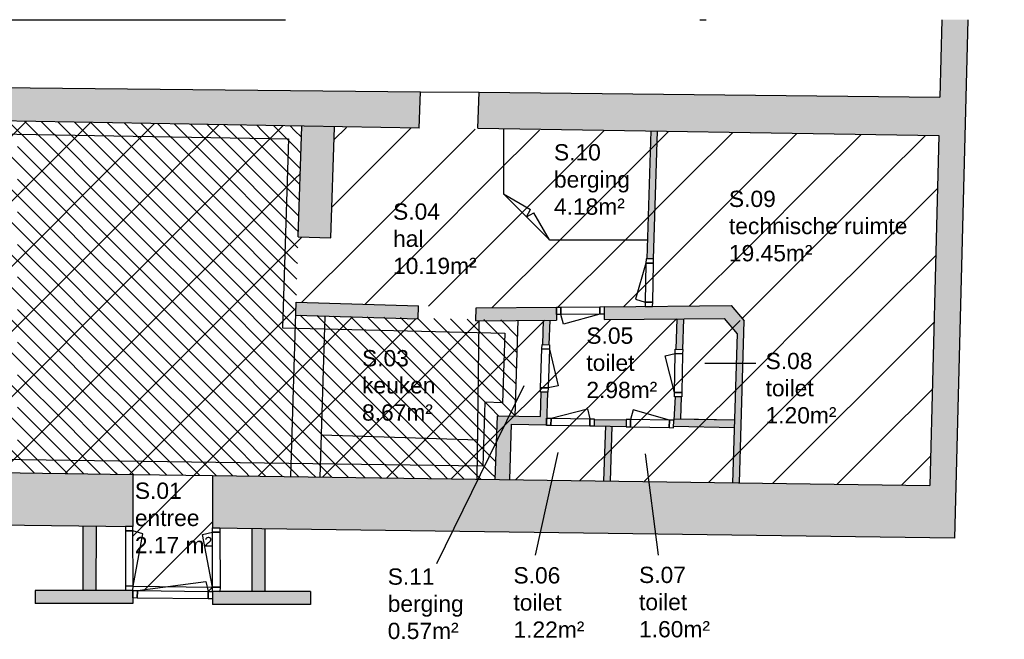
# Model space of a CAD drawing. Extents: x -9.8 to 13.9, y -7 to 4.4.
# Tile 2 of 2: x -1.2 to 13.9, y -5.1 to 4.4. Entities that reach past the tile are written whole.
import ezdxf

# ---------------------------------------------------------------- set-up
doc = ezdxf.new("R2010")
doc.units = 0
doc.linetypes.add('STRICHPUNKT', pattern=[25.4, 12.7, -6.35, 0, -6.35])
doc.linetypes.add('VERDECKT', pattern=[9.525, 6.35, -3.175])
for name, color, linetype in [('XR$1$STANDARD', 7, 'CONTINUOUS'), ('XR$2$STANDARD', 7, 'CONTINUOUS'), ('XR$3$STANDARD', 7, 'CONTINUOUS'), ('XR$4$STANDARD', 7, 'CONTINUOUS')]:
    doc.layers.add(name, color=color, linetype=linetype)
doc.styles.add('ARIAL', font='ARIAL.TTF')

# ---------------------------------------------------------------- blocks, each defined once
blk = doc.blocks.new('PATROON_0')
at = {"layer": 'XR$3$STANDARD', "color": 7, "linetype": 'ByBlock'}
for p, q in [((-2, 2), (-1.11, 2.89)), ((-1, 2), (-0.128, 2.872)), ((0, 2), (0.854, 2.854)), ((1, 2), (1.837, 2.837)), ((2, 2), (2.819, 2.819)), ((3.604, 2.604), (3.795, 2.795)), ((4, 2), (4.782, 2.782)), ((5, 2), (5.768, 2.768)), ((6, 2), (6.754, 2.754)), ((7, 2), (7.741, 2.741)), ((8, 2), (8.727, 2.727)), ((9, 2), (9.713, 2.713)), ((10, 2), (10.7, 2.7)), ((11, 2), (11.686, 2.686)), ((12, 2), (12.672, 2.672)), ((-2, 1), (-1, 2)), ((-1, 1), (0, 2)), ((0, 1), (1, 2)), ((1, 1), (2, 2)), ((2, 1), (3, 2)), ((3, 2), (3.088, 2.088)), ((3.572, 1.572), (4, 2)), ((4, 1), (5, 2)), ((5, 1), (6, 2)), ((6, 1), (7, 2)), ((7, 1), (8, 2)), ((8, 1), (9, 2)), ((9, 1), (10, 2)), ((10, 1), (11, 2)), ((11, 1), (12, 2)), ((12, 1), (12.856, 1.856)), ((3, 1), (3.113, 1.113)), ((-2, 0), (-1, 1)), ((-1, 0), (0, 1)), ((0, 0), (1, 1)), ((1, 0), (2, 1)), ((2, 0), (3, 1)), ((3.112, 0.112), (4, 1)), ((4.082, 0.082), (5, 1)), ((5.051, 0.051), (6, 1)), ((6.03, 0.03), (7, 1)), ((7.038, 0.038), (8, 1)), ((8.047, 0.047), (9, 1)), ((9.055, 0.055), (10, 1)), ((10, 0), (11, 1)), ((11, 0), (12, 1)), ((12, 0), (12.83, 0.83)), ((-2, -1), (-1, 0)), ((-1, -1), (0, 0)), ((0, -1), (1, 0)), ((1, -1), (2, 0)), ((2, -1), (3, 0)), ((3, 0), (3.022, 0.022)), ((9.862, -0.138), (10, 0)), ((10, -1), (11, 0)), ((11, -1), (12, 0)), ((3, -1), (3.888, -0.112)), ((4, -1), (4.857, -0.143)), ((8, -1), (8.857, -0.143)), ((5, -1), (5.828, -0.172)), ((6, -1), (6.838, -0.162)), ((7, -1), (7.847, -0.153)), ((9, -1), (9.834, -0.166)), ((12, -1), (12.803, -0.197)), ((-2, -2), (-1, -1)), ((-1, -2), (0, -1)), ((0, -2), (1, -1)), ((1, -2), (2, -1)), ((2, -2), (3, -1)), ((3, -2), (4, -1)), ((4, -2), (5, -1)), ((5, -2), (6, -1)), ((6, -2), (7, -1)), ((7, -2), (8, -1)), ((8, -2), (9, -1)), ((9, -2), (10, -1)), ((10, -2), (11, -1)), ((11, -2), (12, -1)), ((12, -2), (12.776, -1.224)), ((-1.502, -2.502), (-1, -2)), ((-0.516, -2.516), (0, -2)), ((0.47, -2.53), (1, -2)), ((1, -3), (2, -2)), ((2.443, -2.557), (3, -2)), ((3.429, -2.571), (4, -2)), ((4.416, -2.584), (5, -2)), ((5.402, -2.598), (6, -2)), ((6.389, -2.611), (7, -2)), ((7.375, -2.625), (8, -2)), ((8.361, -2.639), (9, -2)), ((9.348, -2.652), (10, -2)), ((10.334, -2.666), (11, -2)), ((11.321, -2.679), (12, -2)), ((12.307, -2.693), (12.749, -2.251)), ((0.522, -3.478), (1, -3)), ((1, -4), (1.742, -3.258)), ((0.687, -4.313), (1, -4)), ((1.674, -4.326), (1.742, -4.258))]:
    blk.add_line(p, q, dxfattribs=at)
blk = doc.blocks.new('PATROON_1')
at = {"layer": 'XR$4$STANDARD', "color": 7, "linetype": 'ByBlock'}
for p, q in [((-1, 2.5), (-1.395, 2.895)), ((-0.5, 2.5), (-0.886, 2.886)), ((0, 2.5), (-0.376, 2.876)), ((0.5, 2.5), (0.133, 2.867)), ((1, 2.5), (0.642, 2.858)), ((1.5, 2.5), (1.151, 2.849)), ((2, 2.5), (1.66, 2.84)), ((2.5, 2.5), (2.169, 2.831)), ((3, 2.5), (2.678, 2.822)), ((-1, 2), (-1.5, 2.5)), ((-0.5, 2), (-1, 2.5)), ((0, 2), (-0.5, 2.5)), ((0.5, 2), (0, 2.5)), ((1, 2), (0.5, 2.5)), ((1.5, 2), (1, 2.5)), ((2, 2), (1.5, 2.5)), ((2.5, 2), (2, 2.5)), ((3, 2), (2.5, 2.5)), ((3.098, 2.402), (3, 2.5)), ((-1, 1.5), (-1.5, 2)), ((-0.5, 1.5), (-1, 2)), ((0, 1.5), (-0.5, 2)), ((0.5, 1.5), (0, 2)), ((1, 1.5), (0.5, 2)), ((1.5, 1.5), (1, 2)), ((2, 1.5), (1.5, 2)), ((2.5, 1.5), (2, 2)), ((3, 1.5), (2.5, 2)), ((3.082, 1.918), (3, 2)), ((-1, 1), (-1.5, 1.5)), ((-0.5, 1), (-1, 1.5)), ((0, 1), (-0.5, 1.5)), ((0.5, 1), (0, 1.5)), ((1, 1), (0.5, 1.5)), ((1.5, 1), (1, 1.5)), ((2, 1), (1.5, 1.5)), ((2.5, 1), (2, 1.5)), ((3, 1), (2.5, 1.5)), ((3.067, 1.433), (3, 1.5)), ((-1, 0.5), (-1.5, 1)), ((-0.5, 0.5), (-1, 1)), ((0, 0.5), (-0.5, 1)), ((0.5, 0.5), (0, 1)), ((1, 0.5), (0.5, 1)), ((1.5, 0.5), (1, 1)), ((2, 0.5), (1.5, 1)), ((2.5, 0.5), (2, 1)), ((3, 0.5), (2.5, 1)), ((3.052, 0.948), (3, 1)), ((-1, 0), (-1.5, 0.5)), ((-0.5, 0), (-1, 0.5)), ((0, 0), (-0.5, 0.5)), ((0.5, 0), (0, 0.5)), ((1, 0), (0.5, 0.5)), ((1.5, 0), (1, 0.5)), ((2, 0), (1.5, 0.5)), ((2.5, 0), (2, 0.5)), ((3, 0), (2.5, 0.5)), ((3.036, 0.464), (3, 0.5)), ((0.5, -0.5), (0, 0)), ((1, -0.5), (0.5, 0)), ((1.5, -0.5), (1, 0)), ((2, -0.5), (1.5, 0)), ((2.5, -0.5), (2, 0)), ((3, -0.5), (2.5, 0)), ((3.021, -0.021), (3, 0)), ((-1, -0.5), (-1.5, 0)), ((-0.5, -0.5), (-1, 0)), ((0, -0.5), (-0.5, 0)), ((3.5, -0.5), (3.086, -0.086)), ((4, -0.5), (3.599, -0.099)), ((4.5, -0.5), (4.111, -0.111)), ((5, -0.5), (4.623, -0.123)), ((5.5, -0.5), (5.135, -0.135)), ((6, -0.5), (5.648, -0.148)), ((6.42, -0.42), (6.16, -0.16)), ((-1, -1), (-1.5, -0.5)), ((-0.5, -1), (-1, -0.5)), ((0, -1), (-0.5, -0.5)), ((0.5, -1), (0, -0.5)), ((1, -1), (0.5, -0.5)), ((1.5, -1), (1, -0.5)), ((2, -1), (1.5, -0.5)), ((2.5, -1), (2, -0.5)), ((3, -1), (2.5, -0.5)), ((3.5, -1), (3, -0.5)), ((4, -1), (3.5, -0.5)), ((4.5, -1), (4, -0.5)), ((5, -1), (4.5, -0.5)), ((5.5, -1), (5, -0.5)), ((6, -1), (5.5, -0.5)), ((6.404, -0.904), (6, -0.5)), ((-1, -1.5), (-1.5, -1)), ((-0.5, -1.5), (-1, -1)), ((0, -1.5), (-0.5, -1)), ((0.5, -1.5), (0, -1)), ((1, -1.5), (0.5, -1)), ((1.5, -1.5), (1, -1)), ((2, -1.5), (1.5, -1)), ((2.5, -1.5), (2, -1)), ((3, -1.5), (2.5, -1)), ((3.5, -1.5), (3, -1)), ((4, -1.5), (3.5, -1)), ((4.5, -1.5), (4, -1)), ((5, -1.5), (4.5, -1)), ((5.5, -1.5), (5, -1)), ((6, -1.5), (5.5, -1)), ((6.389, -1.389), (6, -1)), ((-1, -2), (-1.5, -1.5)), ((-0.5, -2), (-1, -1.5)), ((0, -2), (-0.5, -1.5)), ((0.5, -2), (0, -1.5)), ((1, -2), (0.5, -1.5)), ((1.5, -2), (1, -1.5)), ((2, -2), (1.5, -1.5)), ((2.5, -2), (2, -1.5)), ((3, -2), (2.5, -1.5)), ((3.5, -2), (3, -1.5)), ((4, -2), (3.5, -1.5)), ((4.5, -2), (4, -1.5)), ((5, -2), (4.5, -1.5)), ((5.5, -2), (5, -1.5)), ((6, -2), (5.5, -1.5)), ((6.129, -1.629), (6, -1.5)), ((-1, -2.5), (-1.5, -2)), ((-0.5, -2.5), (-1, -2)), ((0, -2.5), (-0.5, -2)), ((0.5, -2.5), (0, -2)), ((1, -2.5), (0.5, -2)), ((1.5, -2.5), (1, -2)), ((2, -2.5), (1.5, -2)), ((2.5, -2.5), (2, -2)), ((3, -2.5), (2.5, -2)), ((3.5, -2.5), (3, -2)), ((4, -2.5), (3.5, -2)), ((4.5, -2.5), (4, -2)), ((5, -2.5), (4.5, -2)), ((5.5, -2.5), (5, -2)), ((6, -2.5), (5.5, -2)), ((6.095, -2.095), (6, -2)), ((-0.99, -2.51), (-1, -2.5)), ((-0.483, -2.517), (-0.5, -2.5)), ((0.024, -2.524), (0, -2.5)), ((0.531, -2.531), (0.5, -2.5)), ((1.038, -2.538), (1, -2.5)), ((1.545, -2.545), (1.5, -2.5)), ((2.052, -2.552), (2, -2.5)), ((2.559, -2.559), (2.5, -2.5)), ((3.066, -2.566), (3, -2.5)), ((3.573, -2.573), (3.5, -2.5)), ((4.08, -2.58), (4, -2.5)), ((4.587, -2.587), (4.5, -2.5)), ((5.094, -2.594), (5, -2.5)), ((5.601, -2.601), (5.5, -2.5)), ((6.079, -2.579), (6, -2.5))]:
    blk.add_line(p, q, dxfattribs=at)
at = {"layer": 'XR$4$STANDARD', "color": 7, "linetype": 'VERDECKT'}
for p, q in [((-1, 2.75), (-1.14, 2.89)), ((-0.5, 2.75), (-0.631, 2.881)), ((0, 2.75), (-0.122, 2.872)), ((-0.75, 2.5), (-1, 2.75)), ((-0.25, 2.5), (-0.5, 2.75)), ((0.25, 2.5), (0, 2.75)), ((0.5, 2.75), (0.387, 2.863)), ((0.75, 2.5), (0.5, 2.75)), ((1, 2.75), (0.896, 2.854)), ((1.25, 2.5), (1, 2.75)), ((1.5, 2.75), (1.406, 2.844)), ((1.75, 2.5), (1.5, 2.75)), ((2, 2.75), (1.915, 2.835)), ((2.25, 2.5), (2, 2.75)), ((2.5, 2.75), (2.424, 2.826)), ((2.75, 2.5), (2.5, 2.75)), ((3, 2.75), (2.933, 2.817)), ((3.105, 2.645), (3, 2.75)), ((-1, 2.25), (-1.25, 2.5)), ((-0.5, 2.25), (-0.75, 2.5)), ((0, 2.25), (-0.25, 2.5)), ((0.5, 2.25), (0.25, 2.5)), ((1, 2.25), (0.75, 2.5)), ((1.5, 2.25), (1.25, 2.5)), ((2, 2.25), (1.75, 2.5)), ((2.5, 2.25), (2.25, 2.5)), ((3, 2.25), (2.75, 2.5)), ((-0.75, 2), (-1, 2.25)), ((-0.25, 2), (-0.5, 2.25)), ((0.25, 2), (0, 2.25)), ((0.75, 2), (0.5, 2.25)), ((1.25, 2), (1, 2.25)), ((1.75, 2), (1.5, 2.25)), ((2.25, 2), (2, 2.25)), ((2.75, 2), (2.5, 2.25)), ((3.09, 2.16), (3, 2.25)), ((-1, 1.75), (-1.25, 2)), ((-0.5, 1.75), (-0.75, 2)), ((0, 1.75), (-0.25, 2)), ((0.5, 1.75), (0.25, 2)), ((1, 1.75), (0.75, 2)), ((1.5, 1.75), (1.25, 2)), ((2, 1.75), (1.75, 2)), ((2.5, 1.75), (2.25, 2)), ((3, 1.75), (2.75, 2)), ((-0.75, 1.5), (-1, 1.75)), ((-0.25, 1.5), (-0.5, 1.75)), ((0.25, 1.5), (0, 1.75)), ((0.75, 1.5), (0.5, 1.75)), ((1.25, 1.5), (1, 1.75)), ((1.75, 1.5), (1.5, 1.75)), ((2.25, 1.5), (2, 1.75)), ((2.75, 1.5), (2.5, 1.75)), ((3.075, 1.675), (3, 1.75)), ((-1, 1.25), (-1.25, 1.5)), ((-0.5, 1.25), (-0.75, 1.5)), ((0, 1.25), (-0.25, 1.5)), ((0.5, 1.25), (0.25, 1.5)), ((1, 1.25), (0.75, 1.5)), ((1.5, 1.25), (1.25, 1.5)), ((2, 1.25), (1.75, 1.5)), ((2.5, 1.25), (2.25, 1.5)), ((3, 1.25), (2.75, 1.5)), ((-0.75, 1), (-1, 1.25)), ((-0.25, 1), (-0.5, 1.25)), ((0.25, 1), (0, 1.25)), ((0.75, 1), (0.5, 1.25)), ((1.25, 1), (1, 1.25)), ((1.75, 1), (1.5, 1.25)), ((2.25, 1), (2, 1.25)), ((2.75, 1), (2.5, 1.25)), ((3.059, 1.191), (3, 1.25)), ((-1, 0.75), (-1.25, 1)), ((-0.5, 0.75), (-0.75, 1)), ((0, 0.75), (-0.25, 1)), ((0.5, 0.75), (0.25, 1)), ((1, 0.75), (0.75, 1)), ((1.5, 0.75), (1.25, 1)), ((2, 0.75), (1.75, 1)), ((2.5, 0.75), (2.25, 1)), ((3, 0.75), (2.75, 1)), ((-0.75, 0.5), (-1, 0.75)), ((-0.25, 0.5), (-0.5, 0.75)), ((0.25, 0.5), (0, 0.75)), ((0.75, 0.5), (0.5, 0.75)), ((1.25, 0.5), (1, 0.75)), ((1.75, 0.5), (1.5, 0.75)), ((2.25, 0.5), (2, 0.75)), ((2.75, 0.5), (2.5, 0.75)), ((3.044, 0.706), (3, 0.75)), ((-1, 0.25), (-1.25, 0.5)), ((-0.5, 0.25), (-0.75, 0.5)), ((0, 0.25), (-0.25, 0.5)), ((0.5, 0.25), (0.25, 0.5)), ((1, 0.25), (0.75, 0.5)), ((1.5, 0.25), (1.25, 0.5)), ((2, 0.25), (1.75, 0.5)), ((2.5, 0.25), (2.25, 0.5)), ((3, 0.25), (2.75, 0.5)), ((-0.75, 0), (-1, 0.25)), ((-0.25, 0), (-0.5, 0.25)), ((0.25, 0), (0, 0.25)), ((0.75, 0), (0.5, 0.25)), ((1.25, 0), (1, 0.25)), ((1.75, 0), (1.5, 0.25)), ((2.25, 0), (2, 0.25)), ((2.75, 0), (2.5, 0.25)), ((3.029, 0.221), (3, 0.25)), ((0.5, -0.25), (0.25, 0)), ((1, -0.25), (0.75, 0)), ((1.5, -0.25), (1.25, 0)), ((2, -0.25), (1.75, 0)), ((2.5, -0.25), (2.25, 0)), ((3, -0.25), (2.75, 0)), ((-1, -0.25), (-1.25, 0)), ((-0.5, -0.25), (-0.75, 0)), ((0, -0.25), (-0.25, 0)), ((3.5, -0.25), (3.342, -0.092)), ((4, -0.25), (3.855, -0.105)), ((4.5, -0.25), (4.367, -0.117)), ((5, -0.25), (4.879, -0.129)), ((5.5, -0.25), (5.391, -0.141)), ((-0.75, -0.5), (-1, -0.25)), ((-0.25, -0.5), (-0.5, -0.25)), ((0.25, -0.5), (0, -0.25)), ((0.75, -0.5), (0.5, -0.25)), ((1.25, -0.5), (1, -0.25)), ((1.75, -0.5), (1.5, -0.25)), ((2.25, -0.5), (2, -0.25)), ((2.75, -0.5), (2.5, -0.25)), ((3.25, -0.5), (3, -0.25)), ((3.75, -0.5), (3.5, -0.25)), ((4.25, -0.5), (4, -0.25)), ((4.75, -0.5), (4.5, -0.25)), ((5.25, -0.5), (5, -0.25)), ((5.75, -0.5), (5.5, -0.25)), ((6, -0.25), (5.904, -0.154)), ((6.25, -0.5), (6, -0.25)), ((6.428, -0.178), (6.416, -0.166)), ((-1, -0.75), (-1.25, -0.5)), ((-0.5, -0.75), (-0.75, -0.5)), ((0, -0.75), (-0.25, -0.5)), ((0.5, -0.75), (0.25, -0.5)), ((1, -0.75), (0.75, -0.5)), ((1.5, -0.75), (1.25, -0.5)), ((2, -0.75), (1.75, -0.5)), ((2.5, -0.75), (2.25, -0.5)), ((3, -0.75), (2.75, -0.5)), ((3.5, -0.75), (3.25, -0.5)), ((4, -0.75), (3.75, -0.5)), ((4.5, -0.75), (4.25, -0.5)), ((5, -0.75), (4.75, -0.5)), ((5.5, -0.75), (5.25, -0.5)), ((6, -0.75), (5.75, -0.5)), ((6.412, -0.662), (6.25, -0.5)), ((-0.75, -1), (-1, -0.75)), ((-0.25, -1), (-0.5, -0.75)), ((0.25, -1), (0, -0.75)), ((0.75, -1), (0.5, -0.75)), ((1.25, -1), (1, -0.75)), ((1.75, -1), (1.5, -0.75)), ((2.25, -1), (2, -0.75)), ((2.75, -1), (2.5, -0.75)), ((3.25, -1), (3, -0.75)), ((3.75, -1), (3.5, -0.75)), ((4.25, -1), (4, -0.75)), ((4.75, -1), (4.5, -0.75)), ((5.25, -1), (5, -0.75)), ((5.75, -1), (5.5, -0.75)), ((6.25, -1), (6, -0.75)), ((-1, -1.25), (-1.25, -1)), ((-0.5, -1.25), (-0.75, -1)), ((0, -1.25), (-0.25, -1)), ((0.5, -1.25), (0.25, -1)), ((1, -1.25), (0.75, -1)), ((1.5, -1.25), (1.25, -1)), ((2, -1.25), (1.75, -1)), ((2.5, -1.25), (2.25, -1)), ((3, -1.25), (2.75, -1)), ((3.5, -1.25), (3.25, -1)), ((4, -1.25), (3.75, -1)), ((4.5, -1.25), (4.25, -1)), ((5, -1.25), (4.75, -1)), ((5.5, -1.25), (5.25, -1)), ((6, -1.25), (5.75, -1)), ((6.397, -1.147), (6.25, -1)), ((-0.75, -1.5), (-1, -1.25)), ((-0.25, -1.5), (-0.5, -1.25)), ((0.25, -1.5), (0, -1.25)), ((0.75, -1.5), (0.5, -1.25)), ((1.25, -1.5), (1, -1.25)), ((1.75, -1.5), (1.5, -1.25)), ((2.25, -1.5), (2, -1.25)), ((2.75, -1.5), (2.5, -1.25)), ((3.25, -1.5), (3, -1.25)), ((3.75, -1.5), (3.5, -1.25)), ((4.25, -1.5), (4, -1.25)), ((4.75, -1.5), (4.5, -1.25)), ((5.25, -1.5), (5, -1.25)), ((5.75, -1.5), (5.5, -1.25)), ((6.25, -1.5), (6, -1.25)), ((-1, -1.75), (-1.25, -1.5)), ((-0.5, -1.75), (-0.75, -1.5)), ((0, -1.75), (-0.25, -1.5)), ((0.5, -1.75), (0.25, -1.5)), ((1, -1.75), (0.75, -1.5)), ((1.5, -1.75), (1.25, -1.5)), ((2, -1.75), (1.75, -1.5)), ((2.5, -1.75), (2.25, -1.5)), ((3, -1.75), (2.75, -1.5)), ((3.5, -1.75), (3.25, -1.5)), ((4, -1.75), (3.75, -1.5)), ((4.5, -1.75), (4.25, -1.5)), ((5, -1.75), (4.75, -1.5)), ((5.5, -1.75), (5.25, -1.5)), ((6, -1.75), (5.75, -1.5)), ((6.381, -1.631), (6.25, -1.5)), ((-0.75, -2), (-1, -1.75)), ((-0.25, -2), (-0.5, -1.75)), ((0.25, -2), (0, -1.75)), ((0.75, -2), (0.5, -1.75)), ((1.25, -2), (1, -1.75)), ((1.75, -2), (1.5, -1.75)), ((2.25, -2), (2, -1.75)), ((2.75, -2), (2.5, -1.75)), ((3.25, -2), (3, -1.75)), ((3.75, -2), (3.5, -1.75)), ((4.25, -2), (4, -1.75)), ((4.75, -2), (4.5, -1.75)), ((5.25, -2), (5, -1.75)), ((5.75, -2), (5.5, -1.75)), ((6.102, -1.852), (6, -1.75)), ((-1, -2.25), (-1.25, -2)), ((-0.5, -2.25), (-0.75, -2)), ((0, -2.25), (-0.25, -2)), ((0.5, -2.25), (0.25, -2)), ((1, -2.25), (0.75, -2)), ((1.5, -2.25), (1.25, -2)), ((2, -2.25), (1.75, -2)), ((2.5, -2.25), (2.25, -2)), ((3, -2.25), (2.75, -2)), ((3.5, -2.25), (3.25, -2)), ((4, -2.25), (3.75, -2)), ((4.5, -2.25), (4.25, -2)), ((5, -2.25), (4.75, -2)), ((5.5, -2.25), (5.25, -2)), ((6, -2.25), (5.75, -2)), ((-0.75, -2.5), (-1, -2.25)), ((-0.25, -2.5), (-0.5, -2.25)), ((0.25, -2.5), (0, -2.25)), ((0.75, -2.5), (0.5, -2.25)), ((1.25, -2.5), (1, -2.25)), ((1.75, -2.5), (1.5, -2.25)), ((2.25, -2.5), (2, -2.25)), ((2.75, -2.5), (2.5, -2.25)), ((3.25, -2.5), (3, -2.25)), ((3.75, -2.5), (3.5, -2.25)), ((4.25, -2.5), (4, -2.25)), ((4.75, -2.5), (4.5, -2.25)), ((5.25, -2.5), (5, -2.25)), ((5.75, -2.5), (5.5, -2.25)), ((6.087, -2.337), (6, -2.25)), ((-0.737, -2.513), (-0.75, -2.5)), ((-0.23, -2.52), (-0.25, -2.5)), ((0.277, -2.527), (0.25, -2.5)), ((0.784, -2.534), (0.75, -2.5)), ((1.291, -2.541), (1.25, -2.5)), ((1.798, -2.548), (1.75, -2.5)), ((2.305, -2.555), (2.25, -2.5)), ((2.812, -2.562), (2.75, -2.5)), ((3.319, -2.569), (3.25, -2.5)), ((3.826, -2.576), (3.75, -2.5)), ((4.333, -2.583), (4.25, -2.5)), ((4.84, -2.59), (4.75, -2.5)), ((5.347, -2.597), (5.25, -2.5)), ((5.854, -2.604), (5.75, -2.5))]:
    blk.add_line(p, q, dxfattribs=at)

msp = doc.modelspace()

# ---------------------------------------------------------------- hatches: boundary and pattern name
at = {"layer": 'XR$2$STANDARD', "linetype": 'STRICHPUNKT'}
h = msp.add_hatch(color=250, dxfattribs=at)
h.dxf.hatch_style = 2
h.paths.add_polyline_path([(-8.6, 3.483), (-8.485, 4.448), (-8.887, 4.448), (-9.795, -3.188), (0.408, -3.329), (0.408, -3.328), (0.522, -3.33), (0.522, -2.53), (-9.298, -2.395), (-8.654, 3.025), (4.91, 2.782), (4.928, 3.343)])
h = msp.add_hatch(color=250, dxfattribs=at)
h.dxf.hatch_style = 2
h.paths.add_polyline_path([(12.738, -2.699), (1.742, -2.547), (1.742, -3.347), (1.77, -3.348), (13.117, -3.504), (13.324, 4.448), (12.924, 4.448), (12.893, 3.261), (5.828, 3.334), (5.81, 2.783), (12.877, 2.67)])
h = msp.add_hatch(color=250, dxfattribs=at)
h.dxf.hatch_style = 2
h.paths.add_polyline_path([(3.557, 1.099), (3.611, 2.805), (3.111, 2.814), (3.057, 1.115)])
h = msp.add_hatch(color=250, dxfattribs=at)
h.dxf.hatch_style = 2
h.paths.add_polyline_path([(8.461, 2.74), (8.399, 0.779), (8.499, 0.777), (8.561, 2.739)])
h = msp.add_hatch(color=250, dxfattribs=at)
h.dxf.hatch_style = 2
h.paths.add_polyline_path([(3.019, -0.085), (4.893, -0.144), (4.899, 0.056), (3.025, 0.115)])
h = msp.add_hatch(color=250, dxfattribs=at)
h.dxf.hatch_style = 2
h.paths.add_polyline_path([(5.777, -0.172), (7.018, -0.161), (7.016, 0.038), (5.784, 0.028)])
h = msp.add_hatch(color=250, dxfattribs=at)
h.dxf.hatch_style = 2
h.paths.add_polyline_path([(7.748, -0.154), (9.589, -0.137), (9.785, -0.37), (9.715, -2.657), (9.815, -2.659), (9.891, -0.172), (9.696, 0.06), (8.49, 0.05), (8.49, 0.047), (8.376, 0.049), (7.746, 0.044), (7.747, -0.069), (7.747, -0.069)])
h = msp.add_hatch(color=250, dxfattribs=at)
h.dxf.hatch_style = 2
h.paths.add_polyline_path([(8.964, -0.142), (8.864, -0.143), (8.849, -0.609), (8.949, -0.611)])
h = msp.add_hatch(color=250, dxfattribs=at)
h.dxf.hatch_style = 2
h.paths.add_polyline_path([(6.912, -0.162), (6.812, -0.163), (6.8, -0.537), (6.9, -0.54)])
h = msp.add_hatch(color=250, dxfattribs=at)
h.dxf.hatch_style = 2
h.paths.add_polyline_path([(6.078, -2.607), (6.294, -2.61), (6.321, -1.76), (6.861, -1.77), (6.877, -1.27), (6.777, -1.266), (6.765, -1.64), (6.109, -1.629)])
h = msp.add_hatch(color=250, dxfattribs=at)
h.dxf.hatch_style = 2
h.paths.add_polyline_path([(8.926, -1.34), (8.836, -1.339), (8.816, -1.677), (8.915, -1.679)])
h = msp.add_hatch(color=250, dxfattribs=at)
h.dxf.hatch_style = 2
h.paths.add_polyline_path([(7.594, -1.685), (7.593, -1.783), (8.083, -1.792), (8.085, -1.694)])
h = msp.add_hatch(color=250, dxfattribs=at)
h.dxf.hatch_style = 2
h.paths.add_polyline_path([(7.766, -1.786), (7.739, -2.63), (7.839, -2.631), (7.866, -1.788)])
h = msp.add_hatch(color=250, dxfattribs=at)
h.dxf.hatch_style = 2
h.paths.add_polyline_path([(8.813, -1.791), (9.741, -1.808), (9.744, -1.694), (8.816, -1.677), (8.815, -1.699)])
h = msp.add_hatch(color=250, dxfattribs=at)
h.dxf.hatch_style = 2
h.paths.add_polyline_path([(-0.043, -3.323), (-0.247, -3.32), (-0.247, -4.311), (-0.047, -4.311)])
h = msp.add_hatch(color=250, dxfattribs=at)
h.dxf.hatch_style = 2
h.paths.add_polyline_path([(2.542, -3.358), (2.342, -3.356), (2.342, -4.327), (2.542, -4.327)])
h = msp.add_hatch(color=250, dxfattribs=at)
h.dxf.hatch_style = 2
h.paths.add_polyline_path([(0.522, -4.511), (0.522, -4.425), (0.52, -4.425), (0.522, -4.311), (-0.978, -4.311), (-0.978, -4.511)])
h = msp.add_hatch(color=250, dxfattribs=at)
h.dxf.hatch_style = 2
h.paths.add_polyline_path([(3.242, -4.327), (1.856, -4.327), (1.856, -4.329), (1.742, -4.327), (1.742, -4.527), (3.242, -4.527)])

# ---------------------------------------------------------------- linework, layer by layer
at = {"layer": 'XR$1$STANDARD', "color": 240, "linetype": 'STRICHPUNKT'}
msp.add_line((-9.838, 4.448), (13.882, 4.448), dxfattribs=at)
at = {"layer": 'XR$1$STANDARD', "color": 100, "linetype": 'ByBlock'}
for p, q in [((12.924, 4.448), (12.893, 3.261)), ((13.324, 4.448), (13.117, -3.509)), ((-8.6, 3.483), (4.928, 3.343)), ((4.91, 2.782), (4.928, 3.343)), ((5.81, 2.783), (5.828, 3.334)), ((5.828, 3.334), (12.893, 3.261)), ((4.91, 2.782), (-8.654, 3.025)), ((5.81, 2.783), (12.877, 2.67)), ((12.877, 2.67), (12.738, -2.699)), ((-9.298, -2.395), (0.522, -2.53)), ((0.522, -2.53), (0.522, -3.33)), ((1.742, -2.547), (1.742, -3.347)), ((1.742, -2.547), (12.738, -2.699)), ((-9.795, -3.188), (0.522, -3.33)), ((-0.247, -3.32), (-0.247, -4.311)), ((-0.043, -3.323), (-0.047, -4.311)), ((1.742, -3.347), (13.117, -3.504)), ((2.342, -3.356), (2.342, -4.327)), ((2.542, -3.358), (2.542, -4.327)), ((0.522, -4.311), (-0.978, -4.311)), ((-0.978, -4.311), (-0.978, -4.511)), ((0.522, -4.311), (0.522, -4.511)), ((3.242, -4.327), (1.742, -4.327)), ((1.742, -4.327), (1.742, -4.527)), ((3.242, -4.327), (3.242, -4.527)), ((0.522, -4.511), (-0.978, -4.511)), ((3.242, -4.527), (1.742, -4.527))]:
    msp.add_line(p, q, dxfattribs=at)
at = {"layer": 'XR$1$STANDARD', "color": 240, "linetype": 'ByBlock'}
for p, q in [((4.928, 3.343), (5.828, 3.334)), ((6.201, 1.775), (6.619, 1.534)), ((6.555, 1.422), (6.619, 1.534)), ((6.555, 1.422), (6.667, 1.486)), ((6.908, 1.068), (6.667, 1.486)), ((8.388, 0.712), (8.226, 0.158)), ((8.226, 0.158), (8.377, 0.116)), ((7.124, -0.226), (7.084, -0.075)), ((7.68, -0.07), (7.124, -0.226)), ((5.827, -0.174), (5.794, -2.603)), ((6.907, -0.607), (7.04, -1.169)), ((8.684, -0.712), (8.836, -0.676)), ((8.825, -1.272), (8.684, -0.712)), ((10.071, -0.828), (9.292, -0.828)), ((5.179, -3.897), (6.519, -1.166)), ((7.04, -1.169), (6.887, -1.203)), ((6.932, -1.665), (7.492, -1.524)), ((7.492, -1.524), (7.528, -1.676)), ((8.193, -1.537), (8.152, -1.687)), ((8.748, -1.698), (8.193, -1.537)), ((5.813, -2.003), (3.411, -1.927)), ((6.696, -3.77), (7.042, -2.191)), ((8.578, -3.77), (8.383, -2.213)), ((0.522, -2.53), (1.742, -2.547)), ((0.671, -3.439), (0.521, -3.397)), ((0.523, -4.244), (0.671, -3.439)), ((1.589, -3.45), (1.741, -3.414)), ((1.743, -4.26), (1.589, -3.45)), ((0.589, -4.312), (1.639, -4.174)), ((1.639, -4.174), (1.675, -4.326)), ((0.523, -4.244), (1.743, -4.26))]:
    msp.add_line(p, q, dxfattribs=at)
at = {"layer": 'XR$1$STANDARD', "color": 7, "linetype": 'ByBlock'}
for p, q in [((3.057, 1.115), (3.111, 2.814)), ((3.557, 1.099), (3.611, 2.798)), ((8.461, 2.742), (8.399, 0.779)), ((8.561, 2.739), (8.499, 0.777)), ((3.057, 1.115), (3.557, 1.099)), ((2.94, -2.564), (3.025, 0.115)), ((3.025, 0.115), (4.899, 0.056)), ((4.893, -0.144), (4.899, 0.056)), ((5.777, -0.172), (5.784, 0.028)), ((5.784, 0.028), (7.016, 0.038)), ((7.016, 0.038), (7.018, -0.161)), ((7.746, 0.044), (9.696, 0.06)), ((7.746, 0.044), (7.748, -0.154)), ((8.378, 0.116), (8.376, 0.049)), ((8.476, 0.05), (8.476, 0.046)), ((9.696, 0.06), (9.892, -0.173)), ((3.019, -0.085), (4.893, -0.144)), ((3.39, -2.578), (3.469, -0.099)), ((7.748, -0.154), (9.589, -0.137)), ((8.849, -0.609), (8.864, -0.143)), ((8.964, -0.142), (8.949, -0.611)), ((9.589, -0.137), (9.785, -0.37)), ((5.777, -0.172), (7.018, -0.161)), ((6.381, -1.637), (6.428, -0.166)), ((6.812, -0.163), (6.8, -0.537)), ((6.912, -0.162), (6.9, -0.54)), ((9.891, -0.172), (9.815, -2.659)), ((9.785, -0.37), (9.715, -2.657)), ((6.818, -0.536), (6.818, -0.537)), ((6.781, -1.199), (6.781, -1.199)), ((6.777, -1.266), (6.765, -1.64)), ((6.877, -1.27), (6.861, -1.77)), ((8.836, -1.339), (8.815, -1.699)), ((8.926, -1.34), (8.915, -1.679)), ((6.078, -2.607), (6.109, -1.629)), ((6.109, -1.629), (6.765, -1.64)), ((6.321, -1.76), (6.294, -2.61)), ((6.321, -1.76), (6.863, -1.77)), ((6.862, -1.756), (6.863, -1.756)), ((7.526, -1.782), (7.526, -1.782)), ((7.593, -1.783), (8.083, -1.792)), ((7.594, -1.685), (8.085, -1.694)), ((7.766, -1.786), (7.739, -2.63)), ((7.866, -1.788), (7.839, -2.631)), ((8.813, -1.791), (9.741, -1.808)), ((8.816, -1.677), (9.745, -1.694)), ((8.915, -1.679), (9.745, -1.694))]:
    msp.add_line(p, q, dxfattribs=at)
msp.add_lwpolyline([(6.201, 2.777), (6.201, 1.775), (6.908, 1.068), (8.408, 1.068)], dxfattribs=at)
at = {"layer": 'XR$1$STANDARD', "color": 240, "linetype": 'ByBlock'}
for points in [[(8.388, 0.712), (8.502, 0.71), (8.503, 0.777), (8.389, 0.779), (8.388, 0.712)], [(8.377, 0.116), (8.491, 0.114), (8.502, 0.71), (8.388, 0.712), (8.377, 0.116)], [(7.017, -0.076), (7.016, 0.038), (7.083, 0.039), (7.084, -0.075), (7.017, -0.076)], [(7.084, -0.075), (7.083, 0.039), (7.679, 0.044), (7.68, -0.07), (7.084, -0.075)], [(7.68, -0.07), (7.679, 0.044), (7.746, 0.045), (7.747, -0.069), (7.68, -0.07)], [(8.376, 0.049), (8.49, 0.047), (8.491, 0.114), (8.377, 0.116), (8.376, 0.049)], [(6.887, -1.203), (6.773, -1.199), (6.793, -0.603), (6.907, -0.607), (6.887, -1.203)], [(6.907, -0.607), (6.793, -0.603), (6.795, -0.537), (6.909, -0.54), (6.907, -0.607)], [(8.836, -0.676), (8.95, -0.678), (8.939, -1.274), (8.825, -1.272), (8.836, -0.676)], [(8.837, -0.609), (8.951, -0.611), (8.95, -0.678), (8.836, -0.676), (8.837, -0.609)], [(6.885, -1.27), (6.771, -1.266), (6.773, -1.199), (6.887, -1.203), (6.885, -1.27)], [(8.825, -1.272), (8.939, -1.274), (8.938, -1.341), (8.824, -1.339), (8.825, -1.272)], [(6.932, -1.665), (6.93, -1.779), (6.863, -1.778), (6.865, -1.664), (6.932, -1.665)], [(7.528, -1.676), (7.526, -1.79), (6.93, -1.779), (6.932, -1.665), (7.528, -1.676)], [(7.595, -1.677), (7.592, -1.791), (7.526, -1.79), (7.528, -1.676), (7.595, -1.677)], [(8.085, -1.686), (8.083, -1.8), (8.15, -1.801), (8.152, -1.687), (8.085, -1.686)], [(8.152, -1.687), (8.15, -1.801), (8.745, -1.812), (8.748, -1.698), (8.152, -1.687)], [(8.748, -1.698), (8.745, -1.812), (8.812, -1.813), (8.815, -1.699), (8.748, -1.698)], [(0.522, -3.33), (0.408, -3.328), (0.407, -3.395), (0.521, -3.397), (0.522, -3.33)], [(0.521, -3.397), (0.407, -3.395), (0.409, -4.241), (0.523, -4.244), (0.521, -3.397)], [(1.742, -3.347), (1.856, -3.349), (1.855, -3.416), (1.741, -3.414), (1.742, -3.347)], [(1.741, -3.414), (1.855, -3.416), (1.857, -4.262), (1.743, -4.26), (1.741, -3.414)], [(0.523, -4.244), (0.409, -4.241), (0.408, -4.308), (0.522, -4.311), (0.523, -4.244)], [(0.589, -4.312), (0.587, -4.426), (0.52, -4.425), (0.522, -4.311), (0.589, -4.312)], [(1.675, -4.326), (1.673, -4.44), (0.587, -4.426), (0.589, -4.312), (1.675, -4.326)], [(1.742, -4.327), (1.74, -4.441), (1.673, -4.44), (1.675, -4.326), (1.742, -4.327)], [(1.743, -4.26), (1.857, -4.262), (1.856, -4.329), (1.742, -4.327), (1.743, -4.26)]]:
    msp.add_lwpolyline(points, close=True, dxfattribs=at)
at = {"layer": 'XR$4$STANDARD', "color": 4, "linetype": 'STRICHPUNKT'}
msp.add_lwpolyline([(-8.477, 2.822), (2.904, 2.618), (2.812, -0.28), (6.222, -0.361), (6.188, -1.431), (5.916, -1.422), (5.885, -2.404), (-9.074, -2.198), (-8.477, 2.822)], close=True, dxfattribs=at)

# ---------------------------------------------------------------- block references
at = {"layer": 'XR$3$STANDARD', "color": 7, "linetype": 'ByBlock'}
msp.add_blockref('PATROON_0', (0, 0), dxfattribs=at)
at = {"layer": 'XR$4$STANDARD', "color": 7, "linetype": 'ByBlock'}
msp.add_blockref('PATROON_1', (0, 0), dxfattribs=at)

# ---------------------------------------------------------------- texts
at = {"layer": 'XR$1$STANDARD', "color": 7, "linetype": 'ByBlock', "char_height": 0.25, "attachment_point": 1, "style": 'ARIAL'}
for s, insert, width in [('S.10\\Pberging\\P4.18m²', (6.977, 2.538), 1.35), ('S.09\\Ptechnische\\~ruimte\\P19.45m²', (9.66, 1.824), 3.1), ('S.04\\Phal\\P10.19m²', (4.51, 1.629), 1.35), ('S.05\\Ptoilet\\P2.98m²', (7.474, -0.275), 1.175), ('S.03\\Pkeuken\\P8.67m²', (4.034, -0.621), 1.175), ('S.08\\Ptoilet\\P1.20m²', (10.222, -0.664), 1.175), ('S.01\\Pentree\\P2.17\\~m²', (0.551, -2.655), 1.35), ('S.11\\Pberging\\P0.57m²', (4.428, -3.972), 1.35), ('S.06\\Ptoilet\\P1.22m²', (6.356, -3.953), 1.175), ('S.07\\Ptoilet\\P1.60m²', (8.282, -3.946), 1.175)]:
    msp.add_mtext(s, dxfattribs=dict(at, insert=insert, width=width))

doc.saveas('drawing.dxf')
